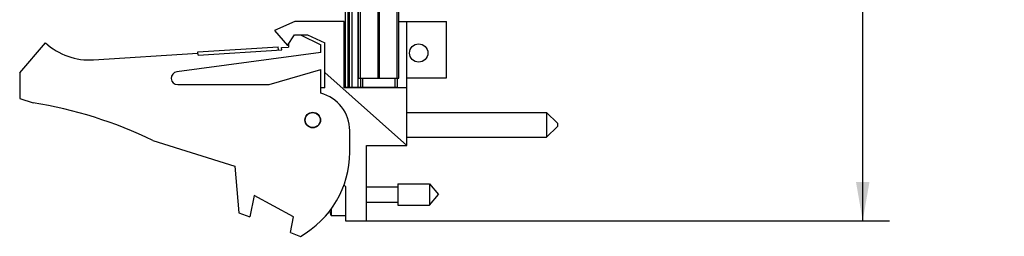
# Model space of a CAD drawing. Header units: inches. Extents: x 0.2 to 16.8, y 0.1 to 10.8.
# Tile 2 of 10: x 6.7 to 11.3, y 2.8 to 3.8. Entities that reach past the tile are written whole.
import ezdxf

# ---------------------------------------------------------------- set-up
doc = ezdxf.new("R2010")
doc.units = ezdxf.units.IN
doc.header["$LTSCALE"] = 0.935
doc.header["$MEASUREMENT"] = 0
doc.layers.get('0').update_dxf_attribs({"linetype": 'CONTINUOUS'})
doc.layers.add('DIMENSIONS', color=7, linetype='CONTINUOUS')
doc.styles.get("Standard").update_dxf_attribs({"font": 'txt', "width": 0.8})
doc.dimstyles.new('DIMSTYLE_2', dxfattribs={"dimtxt": 0.125, "dimasz": 0.18, "dimexe": 0.18, "dimexo": 0.0625, "dimgap": 0.09, "dimtad": 0, "dimtih": 1, "dimtoh": 1, "dimdec": 3, "dimzin": 4, "dimdsep": 46, "dimtxsty": 'STANDARD', "dimblk": '_FILLED', "dimblk1": '_FILLED', "dimblk2": '_FILLED', "dimcen": 0.09, "dimadec": 0, "dimazin": 0, "dimtp": 0.005, "dimtm": 0.005, "dimtfac": 1, "dimtdec": 3, "dimtofl": 0, "dimtmove": 0, "dimatfit": 3, "dimldrblk": '_FILLED', "dimfxl": 1, "dimtolj": 1, "dimtzin": 4, "dimarcsym": 0})

# ---------------------------------------------------------------- blocks, each defined once
blk = doc.blocks.new('_FILLED')
at = {"color": 0, "linetype": 'BYBLOCK'}
blk.add_solid([(0, 0), (-1, 0.174), (-1, -0.174)], dxfattribs=at)
blk = doc.blocks.new('*D16')
at = {"layer": 'DIMENSIONS', "color": 2, "linetype": 'CONTINUOUS'}
for p, q in [((8.3971, 7.9265), (10.7708, 7.9265)), ((10.6458, 7.9265), (10.6458, 5.9585)), ((10.6458, 2.8616), (10.6458, 5.7085)), ((8.3021, 2.8616), (10.7708, 2.8616))]:
    blk.add_line(p, q, dxfattribs=at)
at = {"layer": 'DIMENSIONS', "color": 2, "linetype": 'CONTINUOUS', "xscale": 0.18, "yscale": 0.18, "zscale": 0.18}
for p, rotation in [((10.6458, 7.9265), 90), ((10.6458, 2.8616), 270)]:
    blk.add_blockref('_FILLED', p, dxfattribs=dict(at, rotation=rotation))
at = {"layer": 'DIMENSIONS', "color": 2, "linetype": 'CONTINUOUS', "width": 0.8}
for s, p in [('5.065', (9.9333, 5.771)), ('[', (10.5583, 5.771)), ('128.65', (10.6583, 5.771)), (']', (11.2583, 5.771))]:
    blk.add_text(s, height=0.125, dxfattribs=at).set_placement(p)

msp = doc.modelspace()

# ---------------------------------------------------------------- linework, layer by layer
at = {"color": 7, "linetype": 'CONTINUOUS'}
for p, q in [((8.2396, 3.4835), (8.2396, 7.9265)), ((8.2516, 7.9265), (8.2516, 3.4835)), ((8.2576, 7.9265), (8.2576, 3.4835)), ((8.2696, 7.9265), (8.2696, 3.4835)), ((8.2988, 3.4835), (8.2988, 7.9265)), ((8.3006, 3.5265), (8.3006, 7.5265)), ((8.3095, 3.5265), (8.3095, 7.5265)), ((8.3915, 3.5265), (8.3915, 7.5265)), ((8.3977, 3.5265), (8.3977, 7.5265)), ((8.4796, 3.5265), (8.4796, 7.5265)), ((8.4886, 3.5265), (8.4886, 7.5265)), ((8.0046, 3.7906), (7.9096, 3.7476)), ((8.2346, 3.7906), (8.0046, 3.7906)), ((8.2346, 3.4806), (8.2346, 3.7906)), ((8.4886, 3.7906), (8.7096, 3.7906)), ((8.5256, 3.2116), (8.5256, 3.7906)), ((8.7096, 3.5276), (8.7096, 3.7906)), ((7.9096, 3.7476), (7.9696, 3.6776)), ((7.9696, 3.6776), (8.0028, 3.7276)), ((8.0028, 3.7276), (8.0628, 3.7276)), ((8.0306, 3.7276), (8.1246, 3.6806)), ((8.0628, 3.7276), (8.1446, 3.6906)), ((6.7246, 3.5506), (6.8446, 3.6906)), ((7.5532, 3.648), (7.9274, 3.6725)), ((7.9283, 3.6575), (7.9274, 3.6725)), ((7.9427, 3.6685), (7.9746, 3.6706)), ((7.9433, 3.6585), (7.9427, 3.6685)), ((7.9746, 3.6851), (7.9746, 3.6706)), ((8.1246, 3.6456), (8.1246, 3.6806)), ((8.1446, 3.4806), (8.1446, 3.6906)), ((7.0682, 3.6112), (7.5535, 3.643)), ((8.1246, 3.6456), (7.4556, 3.5553)), ((7.5542, 3.633), (7.5532, 3.648)), ((7.5542, 3.633), (7.9433, 3.6585)), ((6.7246, 3.5506), (6.7246, 3.4306)), ((7.8846, 3.4956), (8.1246, 3.5656)), ((8.1246, 3.4556), (8.1246, 3.5656)), ((8.5256, 3.2116), (8.1446, 3.5522)), ((8.3006, 3.5265), (8.4886, 3.5265)), ((8.3096, 3.5265), (8.3096, 3.4835)), ((8.3196, 3.5265), (8.3196, 3.4835)), ((8.4696, 3.5265), (8.4696, 3.4835)), ((8.4796, 3.5265), (8.4796, 3.4835)), ((8.5256, 3.5276), (8.7096, 3.5276)), ((7.4596, 3.4956), (7.8846, 3.4956)), ((8.2396, 3.4835), (8.4796, 3.4835)), ((8.3396, 3.4835), (8.3396, 3.4806)), ((8.1446, 3.4806), (8.1246, 3.4806)), ((8.5256, 3.4806), (8.2346, 3.4806)), ((6.7246, 3.4306), (6.7866, 3.4111)), ((8.5256, 3.3654), (9.1756, 3.3654)), ((9.1756, 3.3654), (9.2256, 3.3154)), ((9.1756, 3.3654), (9.1756, 3.2504)), ((9.1756, 3.2504), (9.2256, 3.3004)), ((9.2256, 3.3154), (9.2256, 3.3004)), ((8.2596, 3.1806), (8.2596, 3.2813)), ((7.3446, 3.2353), (7.7246, 3.1156)), ((8.3376, 3.2116), (8.5256, 3.2116)), ((8.3376, 2.8616), (8.3376, 3.2116)), ((8.5256, 3.2504), (9.1756, 3.2504)), ((7.7246, 3.1156), (7.7446, 2.8986)), ((8.2318, 3.0281), (8.2396, 3.0216)), ((8.4833, 3.0328), (8.6314, 3.0328)), ((8.4833, 3.0328), (8.4833, 2.9344)), ((8.6314, 3.0328), (8.6727, 2.9836)), ((8.6314, 3.0328), (8.6314, 2.9344)), ((7.8146, 2.9794), (7.7946, 2.8794)), ((7.9986, 2.8794), (7.8146, 2.9794)), ((8.2396, 3.0216), (8.2396, 2.8616)), ((8.3376, 3.0186), (8.4833, 3.0186)), ((8.6314, 2.9344), (8.6727, 2.9836)), ((8.3376, 2.9485), (8.4833, 2.9485)), ((8.4833, 2.9344), (8.6314, 2.9344)), ((7.7446, 2.8986), (7.7946, 2.8794)), ((8.1727, 2.9159), (8.1727, 2.8856)), ((8.1727, 2.8856), (8.2396, 2.8856)), ((7.984, 2.8065), (7.9986, 2.8794)), ((8.2396, 2.8616), (8.3376, 2.8616)), ((7.984, 2.8065), (8.0306, 2.7886))]:
    msp.add_line(p, q, dxfattribs=at)
for centre, radius in [((8.5806, 3.643), 0.0425), ((8.0876, 3.3306), 0.0365), ((8.0876, 3.3306), 0.035)]:
    msp.add_circle(centre, radius, dxfattribs=at)
for centre, radius, start, end in [((7.0486, 3.9106), 0.3, 227.1666, 273.7467), ((7.4596, 3.5256), 0.03, 97.6845, 270), ((8.0796, 3.2813), 0.18, 0, 75.5225), ((6.4633, 1.4111), 2.026, 64.2145, 80.8167), ((7.8096, 3.1806), 0.45, 299.4136, 360), ((8.4699, 2.9836), 0.313, 193.9589, 198.2523)]:
    msp.add_arc(centre, radius, start, end, dxfattribs=at)

# ---------------------------------------------------------------- dimensions: what is measured, and where the dimension line sits
at = {"layer": 'DIMENSIONS', "color": 2, "linetype": 'CONTINUOUS'}
dim = msp.add_linear_dim(base=(10.6458, 2.8616), p1=(8.3971, 7.9265), p2=(8.3021, 2.8616), angle=270, dimstyle='DIMSTYLE_2', dxfattribs=at)
dim.commit()
dim.dimension.update_dxf_attribs({"geometry": '*D16', "text_midpoint": (10.6458, 5.8335), "dimtype": 160})

doc.saveas('drawing.dxf')
